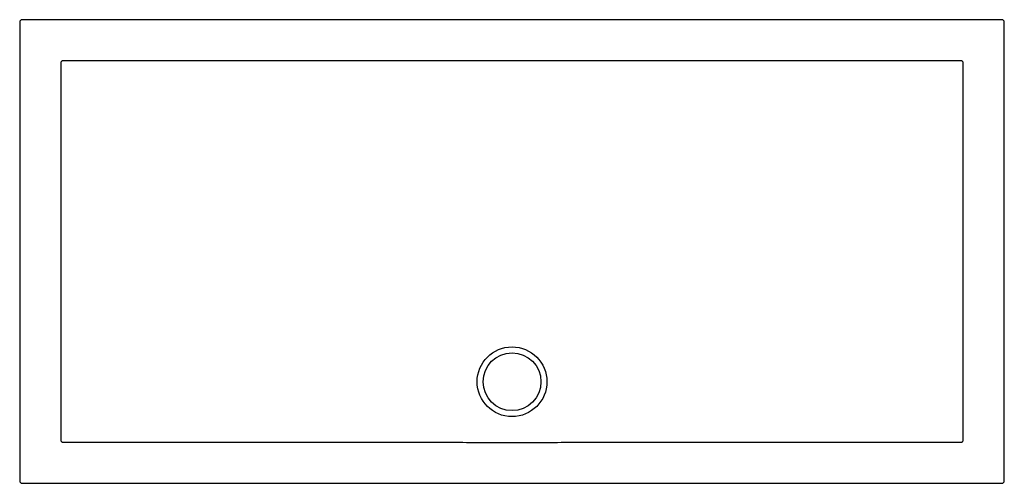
# Model space of a CAD drawing. Header units: millimetres. Extents: x 5065.95 to 5067.65, y 2868.78 to 2869.58.
import ezdxf

# ---------------------------------------------------------------- set-up
doc = ezdxf.new("R2010")
doc.units = ezdxf.units.MM
doc.layers.add('SANINDUSA', color=3, linetype='Continuous')

msp = doc.modelspace()

# ---------------------------------------------------------------- linework, layer by layer
at = {"layer": 'SANINDUSA'}
for p, q in [((5065.9504, 2869.5774), (5065.9504, 2868.7842)), ((5067.6477, 2869.5814), (5065.9544, 2869.5814)), ((5067.6517, 2868.7842), (5067.6517, 2869.5774)), ((5065.9544, 2868.7802), (5067.6477, 2868.7802))]:
    msp.add_line(p, q, dxfattribs=at)
at = {"layer": 'SANINDUSA', "flags": 128}
msp.add_lwpolyline([(5067.5807, 2868.9558), (5067.5807, 2868.9638), (5067.5807, 2868.9958), (5067.5807, 2869.1238), (5067.5807, 2869.2192), (5067.5807, 2869.3146), (5067.5807, 2869.41), (5067.5807, 2869.5054)], dxfattribs=at)
at = {"layer": 'SANINDUSA'}
for radius in [0.0603, 0.05]:
    msp.add_circle((5066.8011, 2868.9558), radius, dxfattribs=at)
for centre, major_axis in [((5065.9544, 2869.5774), (-0.00283, 0.00283)), ((5067.6477, 2869.5774), (0.00283, 0.00283)), ((5065.9544, 2868.7842), (-0.00283, -0.00283)), ((5067.6477, 2868.7842), (0.00283, -0.00283))]:
    msp.add_ellipse(centre, major_axis=major_axis, ratio=0.999695, start_param=5.497939, end_param=7.068431, dxfattribs=at)
for points, knots in [([(5066.0251, 2869.5105), (5066.0249, 2869.5105), (5066.0246, 2869.5105), (5066.0241, 2869.5104), (5066.0239, 2869.5103), (5066.0235, 2869.5101), (5066.0232, 2869.51), (5066.0228, 2869.5097), (5066.0227, 2869.5096), (5066.0221, 2869.5091), (5066.0219, 2869.5086), (5066.0216, 2869.508), (5066.0215, 2869.5077), (5066.0214, 2869.5073), (5066.0214, 2869.507), (5066.0214, 2869.5068)], [0, 0, 0, 0, 0.125, 0.125, 0.25, 0.25, 0.375, 0.375, 0.5, 0.5, 0.75, 0.75, 0.875, 0.875, 1, 1, 1, 1]), ([(5066.0214, 2869.5054), (5066.0214, 2869.4138), (5066.0214, 2869.3222), (5066.0214, 2869.139), (5066.0214, 2869.0474), (5066.0214, 2868.9558)], [0, 0, 0, 0, 0.5, 0.5, 1, 1, 1, 1]), ([(5066.8011, 2869.5105), (5066.7365, 2869.5105), (5066.672, 2869.5105), (5066.5429, 2869.5105), (5066.4783, 2869.5105), (5066.2847, 2869.5105), (5066.1556, 2869.5105), (5066.0265, 2869.5105)], [0, 0, 0, 0, 0.25, 0.25, 0.5, 0.5, 1, 1, 1, 1]), ([(5067.5756, 2869.5105), (5067.4465, 2869.5105), (5067.3174, 2869.5105), (5067.1238, 2869.5105), (5067.0592, 2869.5105), (5066.9302, 2869.5105), (5066.8656, 2869.5105), (5066.8011, 2869.5105)], [0, 0, 0, 0, 0.5, 0.5, 0.75, 0.75, 1, 1, 1, 1]), ([(5067.5807, 2869.5068), (5067.5807, 2869.507), (5067.5807, 2869.5073), (5067.5806, 2869.5077), (5067.5805, 2869.508), (5067.5803, 2869.5084), (5067.5802, 2869.5086), (5067.58, 2869.509), (5067.5798, 2869.5092), (5067.5793, 2869.5097), (5067.5789, 2869.51), (5067.5782, 2869.5103), (5067.578, 2869.5104), (5067.5775, 2869.5105), (5067.5772, 2869.5105), (5067.577, 2869.5105)], [0, 0, 0, 0, 0.125, 0.125, 0.25, 0.25, 0.375, 0.375, 0.5, 0.5, 0.75, 0.75, 0.875, 0.875, 1, 1, 1, 1]), ([(5066.0214, 2868.9558), (5066.0214, 2868.9392), (5066.0214, 2868.9226), (5066.0214, 2868.8894), (5066.0214, 2868.8728), (5066.0214, 2868.8562)], [0, 0, 0, 0, 0.5, 0.5, 1, 1, 1, 1]), ([(5067.5807, 2868.8562), (5067.5807, 2868.8728), (5067.5807, 2868.8894), (5067.5807, 2868.9226), (5067.5807, 2868.9392), (5067.5807, 2868.9558)], [0, 0, 0, 0, 0.5, 0.5, 1, 1, 1, 1]), ([(5066.0214, 2868.8549), (5066.0214, 2868.8546), (5066.0214, 2868.8544), (5066.0215, 2868.8539), (5066.0216, 2868.8537), (5066.0218, 2868.8532), (5066.0219, 2868.853), (5066.0222, 2868.8526), (5066.0223, 2868.8524), (5066.0228, 2868.8519), (5066.0232, 2868.8516), (5066.0239, 2868.8514), (5066.0241, 2868.8513), (5066.0246, 2868.8512), (5066.0249, 2868.8512), (5066.0251, 2868.8512)], [0, 0, 0, 0, 0.125, 0.125, 0.25, 0.25, 0.375, 0.375, 0.5, 0.5, 0.75, 0.75, 0.875, 0.875, 1, 1, 1, 1]), ([(5066.0265, 2868.8512), (5066.0587, 2868.8512), (5066.091, 2868.8511), (5066.1556, 2868.8511), (5066.1878, 2868.8511), (5066.2847, 2868.8511), (5066.3492, 2868.8511), (5066.4783, 2868.8511), (5066.5429, 2868.8511), (5066.6235, 2868.8511), (5066.6397, 2868.8511), (5066.672, 2868.8511), (5066.6881, 2868.8511), (5066.7123, 2868.8511), (5066.7204, 2868.851), (5066.7365, 2868.851), (5066.7446, 2868.851), (5066.7607, 2868.851), (5066.7688, 2868.851), (5066.7849, 2868.851), (5066.793, 2868.851), (5066.8091, 2868.851), (5066.8172, 2868.851), (5066.8333, 2868.851), (5066.8414, 2868.851), (5066.8575, 2868.851), (5066.8656, 2868.851), (5066.8817, 2868.851), (5066.8898, 2868.8511), (5066.914, 2868.8511), (5066.9301, 2868.8511), (5066.9624, 2868.8511), (5066.9786, 2868.8511), (5067.027, 2868.8511), (5067.0592, 2868.8511), (5067.1238, 2868.8511), (5067.1561, 2868.8511), (5067.2529, 2868.8511), (5067.3174, 2868.8511), (5067.4143, 2868.8511), (5067.4465, 2868.8511), (5067.5111, 2868.8511), (5067.5434, 2868.8512), (5067.5756, 2868.8512)], [0, 0, 0, 0, 0.0625, 0.0625, 0.125, 0.125, 0.25, 0.25, 0.375, 0.375, 0.40625, 0.40625, 0.4375, 0.4375, 0.453125, 0.453125, 0.46875, 0.46875, 0.484375, 0.484375, 0.5, 0.5, 0.515625, 0.515625, 0.53125, 0.53125, 0.546875, 0.546875, 0.5625, 0.5625, 0.59375, 0.59375, 0.625, 0.625, 0.6875, 0.6875, 0.75, 0.75, 0.875, 0.875, 0.9375, 0.9375, 1, 1, 1, 1]), ([(5067.577, 2868.8512), (5067.5772, 2868.8512), (5067.5775, 2868.8512), (5067.578, 2868.8513), (5067.5782, 2868.8514), (5067.5786, 2868.8515), (5067.5789, 2868.8517), (5067.5793, 2868.8519), (5067.5795, 2868.8521), (5067.58, 2868.8526), (5067.5802, 2868.853), (5067.5805, 2868.8537), (5067.5806, 2868.8539), (5067.5807, 2868.8544), (5067.5807, 2868.8546), (5067.5807, 2868.8549)], [0, 0, 0, 0, 0.125, 0.125, 0.25, 0.25, 0.375, 0.375, 0.5, 0.5, 0.75, 0.75, 0.875, 0.875, 1, 1, 1, 1])]:
    msp.add_open_spline(points, degree=3, knots=knots, dxfattribs=at)
for points in [[(5066.0214, 2869.5068), (5066.0214, 2869.5063), (5066.0214, 2869.5059), (5066.0214, 2869.5054)], [(5066.0265, 2869.5105), (5066.026, 2869.5105), (5066.0256, 2869.5105), (5066.0251, 2869.5105)], [(5067.577, 2869.5105), (5067.5765, 2869.5105), (5067.5761, 2869.5105), (5067.5756, 2869.5105)], [(5067.5807, 2869.5054), (5067.5807, 2869.5059), (5067.5807, 2869.5063), (5067.5807, 2869.5068)], [(5066.0214, 2868.8562), (5066.0214, 2868.8558), (5066.0214, 2868.8553), (5066.0214, 2868.8549)], [(5067.5807, 2868.8549), (5067.5807, 2868.8553), (5067.5807, 2868.8558), (5067.5807, 2868.8562)], [(5066.0251, 2868.8512), (5066.0256, 2868.8512), (5066.026, 2868.8512), (5066.0265, 2868.8512)], [(5067.5756, 2868.8512), (5067.5761, 2868.8512), (5067.5765, 2868.8512), (5067.577, 2868.8512)]]:
    msp.add_open_spline(points, degree=3, dxfattribs=at)

doc.saveas('drawing.dxf')
